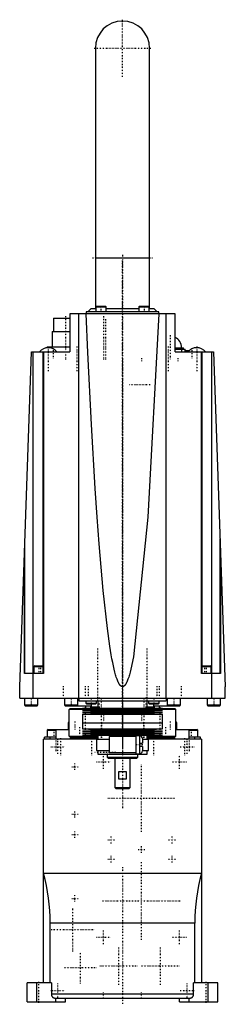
# Model space of a CAD drawing. Extents: x -54 to 54, y -3 to 514.
import ezdxf

# ---------------------------------------------------------------- set-up
doc = ezdxf.new("R2010")
doc.units = 0
doc.linetypes.add('CENTER', pattern=[1.5, 0.45, -0.5, 0.05, -0.5])
doc.layers.add('AM_0', color=7, linetype='CONTINUOUS')
doc.layers.add('AM_7', color=7, linetype='CENTER')

msp = doc.modelspace()

# ---------------------------------------------------------------- linework, layer by layer
at = {"layer": 'AM_0', "color": 7, "linetype": 'CONTINUOUS'}
for p, q in [((-14.25, 498.75), (-14.25, 362)), ((14.25, 362), (14.25, 498.75)), ((-14.25, 388.75), (14.25, 388.75)), ((-16.5, 362), (-18.2, 360.3)), ((-16.5, 362), (-14.08, 362)), ((-13.66, 363.3), (-14.06, 362.9)), ((-14.06, 362.9), (-14.06, 360.3)), ((-14.06, 362.9), (-8.56, 362.9)), ((-13.66, 363.3), (-8.96, 363.3)), ((-8.56, 362.9), (-8.96, 363.3)), ((-8.57, 362), (8.57, 362)), ((-8.56, 360.3), (-8.56, 362.9)), ((8.96, 363.3), (8.56, 362.9)), ((8.56, 362.9), (8.56, 360.3)), ((8.56, 362.9), (14.06, 362.9)), ((8.96, 363.3), (13.66, 363.3)), ((14.06, 362.9), (13.66, 363.3)), ((14.06, 360.3), (14.06, 362.9)), ((14.08, 362), (16.5, 362)), ((18.2, 360.3), (16.5, 362)), ((-36.25, 357), (-36.25, 350)), ((-36.25, 357), (-27.6, 357)), ((-27.6, 359.3), (-27.6, 339.3)), ((27.6, 359.3), (-27.6, 359.3)), ((-22.98, 157.5), (-22.98, 359.3)), ((-19, 359.5), (-19.2, 359.3)), ((-19, 360.3), (-19, 359.3)), ((19, 360.3), (-19, 360.3)), ((19, 359.3), (19, 360.3)), ((19.2, 359.3), (19, 359.5)), ((22.98, 157.5), (22.98, 359.3)), ((27.6, 339.3), (27.6, 359.3)), ((-37, 350), (-37, 342)), ((-37, 350), (-27.6, 350)), ((-39.5, 342), (-39.5, 341.48)), ((-39.5, 342), (-27.6, 342)), ((27.6, 341.5), (32, 341.5)), ((32, 340.6), (32, 341.5)), ((-54, 163.5), (-47.86, 339.3)), ((-47.86, 339.3), (-27.6, 339.3)), ((-46.85, 170.5), (-46.85, 339.3)), ((-41.9, 339.3), (-41.9, 170.5)), ((-41.43, 339.3), (-41.43, 170.5)), ((32.9, 340.6), (27.6, 340.6)), ((27.6, 339.3), (47.86, 339.3)), ((31.12, 339.3), (31.12, 340.6)), ((32.9, 339.3), (32.9, 340.6)), ((33, 339.8), (33, 339.3)), ((33, 339.8), (34.86, 339.8)), ((33.2, 340), (35.07, 340)), ((41.43, 170.5), (41.43, 339.3)), ((41.9, 170.5), (41.9, 339.3)), ((46.85, 170.5), (46.85, 339.3)), ((47.86, 339.3), (54, 163.5)), ((-51.29, 170.5), (-51.29, 241.07)), ((51.29, 170.5), (51.29, 241.07)), ((-51.5, 170.5), (-51.5, 235.22)), ((51.5, 235.22), (51.5, 170.5)), ((-46.1, 174.5), (-46.5, 174.1)), ((-46.5, 174.1), (-46.5, 170.5)), ((-46.5, 174.1), (-41.9, 174.1)), ((-46.1, 174.5), (-41.9, 174.5)), ((41.9, 174.5), (46.1, 174.5)), ((41.9, 174.1), (46.5, 174.1)), ((46.5, 174.1), (46.1, 174.5)), ((46.5, 170.5), (46.5, 174.1)), ((-41.43, 170.5), (-51.5, 170.5)), ((-46.98, 157.5), (-46.98, 170.5)), ((51.5, 170.5), (41.43, 170.5)), ((46.98, 157.5), (46.98, 170.5)), ((-54, 157.5), (-54, 163.5)), ((54, 157.5), (54, 163.5)), ((-54, 157.5), (54, 157.5)), ((-51.5, 157.5), (-51.5, 153.9)), ((-44.5, 153.9), (-44.5, 157.5)), ((-30.5, 157.5), (-30.5, 153.9)), ((-23.5, 153.9), (-23.5, 157.5)), ((-23, 157.5), (-23, 156.1)), ((-23, 156.1), (23, 156.1)), ((-19.2, 156.1), (-19.2, 154.9)), ((-13.7, 154.9), (-13.7, 156.1)), ((-12.9, 156.1), (-12.9, 152.3)), ((12.9, 152.3), (12.9, 156.1)), ((13.7, 156.1), (13.7, 154.9)), ((19.2, 154.9), (19.2, 156.1)), ((23, 157.5), (23, 156.1)), ((23.5, 157.5), (23.5, 153.9)), ((30.5, 153.9), (30.5, 157.5)), ((44.5, 157.5), (44.5, 153.9)), ((51.5, 153.9), (51.5, 157.5)), ((-51.5, 153.9), (-51.1, 153.5)), ((-51.5, 153.9), (-44.5, 153.9)), ((-51.1, 153.5), (-44.9, 153.5)), ((-44.9, 153.5), (-44.5, 153.9)), ((-30.5, 153.9), (-30.1, 153.5)), ((-30.5, 153.9), (-23.5, 153.9)), ((-30.1, 153.5), (-16.53, 153.5)), ((-28, 151.5), (-27.5, 152)), ((-14.2, 151.5), (-28, 151.5)), ((-28, 137.5), (-28, 151.5)), ((-27.5, 152), (-14.2, 152)), ((-23.9, 153.5), (-23.5, 153.9)), ((-21, 152.3), (-8.5, 151.75)), ((-21, 152.3), (21, 152.3)), ((-8.5, 151.75), (-21, 151.2)), ((-21, 151.2), (-8.5, 150.65)), ((-21, 151.2), (21, 151.2)), ((-8.5, 150.65), (-21, 150.1)), ((-21, 150.1), (-8.5, 149.55)), ((-21, 150.1), (21, 150.1)), ((-19.5, 153.5), (-19.5, 152.3)), ((-19.5, 152.23), (-19.5, 152)), ((-19.2, 154.9), (-18.8, 154.5)), ((-19.2, 154.9), (-13.7, 154.9)), ((-18.8, 154.5), (-14.1, 154.5)), ((-16.75, 153.5), (-16.75, 152.3)), ((-16.75, 152.11), (-16.75, 152)), ((-16.52, 154.5), (-16.52, 153)), ((-16.52, 153), (-16.02, 152.5)), ((-16.52, 153), (-12.9, 153)), ((-16.02, 152.5), (-12.9, 152.5)), ((-14.1, 154.5), (-13.7, 154.9)), ((-8.5, 151.75), (8.5, 151.75)), ((-8.5, 150.65), (8.5, 150.65)), ((8.5, 151.75), (21, 152.3)), ((21, 151.2), (8.5, 151.75)), ((8.5, 150.65), (21, 151.2)), ((21, 150.1), (8.5, 150.65)), ((8.5, 149.55), (21, 150.1)), ((12.9, 153), (16.52, 153)), ((12.9, 152.5), (16.02, 152.5)), ((13.7, 154.9), (14.1, 154.5)), ((13.7, 154.9), (19.2, 154.9)), ((14.1, 154.5), (18.8, 154.5)), ((14.2, 152), (27.5, 152)), ((28, 151.5), (14.2, 151.5)), ((16.02, 152.5), (16.52, 153)), ((16.52, 153), (16.52, 154.5)), ((16.53, 153.5), (30.1, 153.5)), ((16.75, 152.3), (16.75, 153.5)), ((16.75, 152), (16.75, 152.11)), ((18.8, 154.5), (19.2, 154.9)), ((19.5, 152.3), (19.5, 153.5)), ((19.5, 152), (19.5, 152.23)), ((23.5, 153.9), (23.9, 153.5)), ((23.5, 153.9), (30.5, 153.9)), ((28, 151.5), (27.5, 152)), ((28, 137.5), (28, 151.5)), ((30.1, 153.5), (30.5, 153.9)), ((44.5, 153.9), (44.9, 153.5)), ((44.5, 153.9), (51.5, 153.9)), ((44.9, 153.5), (51.1, 153.5)), ((51.1, 153.5), (51.5, 153.9)), ((-28.1, 145), (-28.5, 144.6)), ((-28.1, 145), (-28, 145)), ((-8.5, 149.55), (-21, 149)), ((-21, 149), (-21, 144.6)), ((-21, 149), (21, 149)), ((-8.5, 149.55), (8.5, 149.55)), ((21, 149), (8.5, 149.55)), ((21, 144.6), (21, 149)), ((28, 145), (28.1, 145)), ((28.5, 144.6), (28.1, 145)), ((-39.1, 141), (-39.5, 140.6)), ((-39.5, 140.6), (-39.5, 137)), ((-39.5, 140.6), (-35.06, 140.6)), ((-39.1, 141), (-28.01, 141)), ((-35.06, 141), (-35.06, 136)), ((-28.5, 144.6), (-28.5, 141)), ((-28.5, 144.6), (-28, 144.6)), ((-21, 144.6), (21, 144.6)), ((-21, 144.6), (-21, 141.3)), ((-21, 144.6), (0, 144.6)), ((-21, 141.3), (-8.5, 140.75)), ((-21, 141.3), (21, 141.3)), ((-8.5, 140.75), (-21, 140.2)), ((-21, 140.2), (-8.5, 139.65)), ((-21, 140.2), (21, 140.2)), ((-8.5, 139.65), (-21, 139.1)), ((-8.5, 140.75), (8.5, 140.75)), ((-8.5, 139.65), (8.5, 139.65)), ((8.5, 140.75), (21, 141.3)), ((21, 140.2), (8.5, 140.75)), ((8.5, 139.65), (21, 140.2)), ((21, 139.1), (8.5, 139.65)), ((21, 141.3), (21, 144.6)), ((28, 144.6), (28.5, 144.6)), ((28.01, 141), (39.1, 141)), ((28.5, 141), (28.5, 144.6)), ((35.06, 136), (35.06, 141)), ((35.06, 140.6), (39.5, 140.6)), ((39.5, 140.6), (39.1, 141)), ((39.5, 137), (39.5, 140.6)), ((-41.5, 8), (-41.5, 136)), ((-13.62, 136), (-41.5, 136)), ((-41, 136), (-41, 137)), ((-35.06, 137), (-41, 137)), ((-38, 136), (-38, 137)), ((-28, 137.5), (-12.91, 137.5)), ((-27.5, 137), (-28, 137.5)), ((-12.9, 137), (-27.5, 137)), ((-27.5, 136.5), (-27.5, 136)), ((-27.5, 136.5), (-12.9, 136.5)), ((-21, 139.1), (-8.5, 138.55)), ((-21, 139.1), (21, 139.1)), ((-8.5, 138.55), (-21, 138)), ((-21, 138), (21, 138)), ((-15.5, 137), (-15.5, 136.5)), ((-13.6, 136), (-13.6, 130)), ((-13.6, 136), (-7, 136)), ((-12.9, 138), (-12.9, 136)), ((-8.5, 138.55), (8.5, 138.55)), ((-7, 137.3), (-7, 128.7)), ((7, 137.3), (-7, 137.3)), ((9, 137.75), (7, 137.75)), ((7, 137.75), (7, 128.25)), ((8.5, 138.55), (21, 139.1)), ((21, 138), (8.5, 138.55)), ((9, 137.75), (9, 128.25)), ((10.5, 136.25), (10.5, 133.9)), ((10.51, 136), (13.6, 136)), ((12.9, 136), (12.9, 138)), ((27.5, 137), (12.9, 137)), ((12.9, 136.5), (27.5, 136.5)), ((12.91, 137.5), (28, 137.5)), ((13.6, 130), (13.6, 136)), ((41.5, 136), (13.62, 136)), ((15.5, 136.5), (15.5, 137)), ((27.5, 137), (28, 137.5)), ((27.5, 136), (27.5, 136.5)), ((41, 137), (35.06, 137)), ((38, 136), (38, 137)), ((41, 136), (41, 137)), ((41.5, 136), (41.5, 8)), ((-13.6, 130), (-7, 130)), ((-12.9, 130), (-12.9, 128)), ((9, 133.9), (10.5, 133.9)), ((10.5, 132.1), (9, 132.1)), ((10.5, 132.1), (10.5, 129.75)), ((10.51, 130), (13.6, 130)), ((12.9, 128), (12.9, 130)), ((-12.9, 128), (12.9, 128)), ((-8, 127.75), (-8, 126.5)), ((-8, 126.5), (-7.5, 126)), ((-8, 126.5), (8, 126.5)), ((-7.5, 126), (7.5, 126)), ((7, 128.7), (-7, 128.7)), ((-4, 126), (-4, 110.5)), ((4, 110.5), (4, 126)), ((7, 128.25), (9, 128.25)), ((7.5, 126), (8, 126.5)), ((8, 126.5), (8, 128)), ((-1.94, 115), (-1.94, 119)), ((-1.94, 119), (1.94, 119)), ((1.94, 119), (1.94, 115)), ((1.94, 115), (-1.94, 115)), ((-4, 110.5), (-3.5, 110)), ((-4, 110.5), (4, 110.5)), ((-3.5, 110), (3.5, 110)), ((3.5, 110), (4, 110.5)), ((-41.5, 65.52), (41.5, 65.52)), ((-38, 8), (-38, 39.3)), ((38, 39.3), (-38, 39.3)), ((38, 8), (38, 39.3)), ((-37.35, 8), (-50, 8)), ((-50, -2), (-50, 8)), ((-45, -2), (-45, 8)), ((-37.35, 8), (-37.35, 2)), ((37.35, 2), (37.35, 8)), ((50, 8), (37.35, 8)), ((45, -2), (45, 8)), ((50, -2), (50, 8)), ((37.35, 2), (-37.35, 2)), ((-35.31, 0), (35.31, 0)), ((-35, -2), (-35, 0)), ((-30, -2), (-30, 0)), ((30, -2), (30, 0)), ((35, -2), (35, 0)), ((-50, -2), (-30, -2)), ((30, -2), (50, -2))]:
    msp.add_line(p, q, dxfattribs=at)
for points in [[(19.07, 359.3, 0), (13.29, 252.47, 0), (5.7, 179.17, 0), (4.38, 172.72, 0), (4.01, 171.19, 0), (3.63, 169.8, 0), (3.44, 169.15, 0), (3.25, 168.54, 0), (2.87, 167.43, 0), (2.48, 166.45, 0), (2.26, 165.94, 0), (2.2, 165.81, 0), (2.13, 165.68, 0), (2.1, 165.61, 0), (2.07, 165.55, 0), (2.01, 165.42, 0), (1.94, 165.3, 0), (1.88, 165.19, 0), (1.82, 165.08, 0), (1.75, 164.97, 0), (1.72, 164.91, 0), (1.69, 164.86, 0), (1.63, 164.76, 0), (1.56, 164.66, 0), (1.5, 164.57, 0), (1.43, 164.48, 0), (1.37, 164.4, 0), (1.34, 164.36, 0), (1.31, 164.32, 0), (1.24, 164.24, 0), (1.18, 164.16, 0), (1.15, 164.13, 0), (1.12, 164.09, 0), (1.05, 164.03, 0), (0.99, 163.97, 0), (0.96, 163.94, 0), (0.92, 163.91, 0), (0.86, 163.85, 0), (0.8, 163.8, 0), (0.73, 163.76, 0), (0.67, 163.71, 0), (0.61, 163.68, 0), (0.57, 163.66, 0), (0.54, 163.64, 0), (0.48, 163.61, 0), (0.41, 163.58, 0), (0.35, 163.56, 0), (0.29, 163.54, 0), (0.22, 163.52, 0), (0.19, 163.52, 0), (0.16, 163.51, 0), (0.1, 163.5, 0), (0.03, 163.5, 0), (0, 163.5, 0), (-0.03, 163.5, 0), (-0.1, 163.5, 0), (-0.16, 163.51, 0), (-0.19, 163.52, 0), (-0.22, 163.52, 0), (-0.29, 163.54, 0), (-0.35, 163.56, 0), (-0.41, 163.58, 0), (-0.48, 163.61, 0), (-0.54, 163.64, 0), (-0.57, 163.66, 0), (-0.61, 163.68, 0), (-0.67, 163.71, 0), (-0.73, 163.76, 0), (-0.8, 163.8, 0), (-0.86, 163.85, 0), (-0.92, 163.91, 0), (-0.96, 163.94, 0), (-0.99, 163.97, 0), (-1.05, 164.03, 0), (-1.12, 164.09, 0), (-1.15, 164.13, 0), (-1.18, 164.16, 0), (-1.24, 164.24, 0), (-1.31, 164.32, 0), (-1.34, 164.36, 0), (-1.37, 164.4, 0), (-1.43, 164.48, 0), (-1.5, 164.57, 0), (-1.56, 164.66, 0), (-1.63, 164.76, 0), (-1.69, 164.86, 0), (-1.72, 164.91, 0), (-1.75, 164.97, 0), (-1.82, 165.08, 0), (-1.88, 165.19, 0), (-1.94, 165.3, 0), (-2.01, 165.42, 0), (-2.07, 165.55, 0), (-2.1, 165.61, 0), (-2.13, 165.68, 0), (-2.2, 165.81, 0), (-2.26, 165.94, 0), (-2.48, 166.45, 0), (-2.87, 167.43, 0), (-3.25, 168.54, 0), (-3.44, 169.15, 0), (-3.63, 169.8, 0), (-4.01, 171.19, 0), (-4.38, 172.72, 0), (-4.76, 174.39, 0), (-5.14, 176.2, 0), (-5.52, 178.15, 0), (-5.7, 179.17, 0), (-5.89, 180.23, 0), (-6.27, 182.45, 0), (-6.64, 184.81, 0), (-7.94, 194.13, 0), (-10.13, 213.93, 0), (-12.26, 238.47, 0), (-13.29, 252.47, 0), (-14.31, 267.59, 0), (-16.29, 301.14, 0), (-18.17, 338.9, 0), (-19.07, 359.3, 0)], [(-7.96, 128, 0), (-7.97, 127.99, 0), (-7.97, 127.96, 0), (-7.97, 127.94, 0), (-7.97, 127.92, 0), (-7.98, 127.91, 0), (-7.98, 127.89, 0), (-7.98, 127.87, 0), (-7.98, 127.85, 0), (-7.99, 127.84, 0), (-7.99, 127.82, 0), (-7.99, 127.81, 0), (-7.99, 127.81, 0), (-7.99, 127.79, 0), (-7.99, 127.78, 0), (-8, 127.77, 0), (-8, 127.77, 0), (-8, 127.76, 0), (-8, 127.76, 0), (-8, 127.75, 0), (-8, 127.75, 0), (-8, 127.75, 0), (-8, 127.75, 0)], [(-37.35, 2, 0), (-37.35, 1.99, 0), (-37.35, 1.96, 0), (-37.35, 1.93, 0), (-37.35, 1.92, 0), (-37.35, 1.9, 0), (-37.35, 1.87, 0), (-37.34, 1.84, 0), (-37.34, 1.81, 0), (-37.34, 1.78, 0), (-37.33, 1.75, 0), (-37.33, 1.74, 0), (-37.33, 1.72, 0), (-37.33, 1.7, 0), (-37.32, 1.67, 0), (-37.32, 1.64, 0), (-37.31, 1.61, 0), (-37.3, 1.58, 0), (-37.3, 1.56, 0), (-37.3, 1.55, 0), (-37.29, 1.52, 0), (-37.28, 1.49, 0), (-37.28, 1.47, 0), (-37.27, 1.46, 0), (-37.27, 1.43, 0), (-37.26, 1.4, 0), (-37.25, 1.39, 0), (-37.25, 1.38, 0), (-37.24, 1.35, 0), (-37.23, 1.32, 0), (-37.22, 1.29, 0), (-37.21, 1.27, 0), (-37.2, 1.24, 0), (-37.19, 1.23, 0), (-37.19, 1.22, 0), (-37.18, 1.19, 0), (-37.16, 1.16, 0), (-37.15, 1.14, 0), (-37.14, 1.11, 0), (-37.13, 1.09, 0), (-37.12, 1.07, 0), (-37.11, 1.06, 0), (-37.1, 1.03, 0), (-37.08, 1.01, 0), (-37.07, 0.98, 0), (-37.05, 0.96, 0), (-37.04, 0.93, 0), (-37.03, 0.92, 0), (-37.02, 0.91, 0), (-37, 0.88, 0), (-36.98, 0.86, 0), (-36.97, 0.83, 0), (-36.95, 0.81, 0), (-36.93, 0.78, 0), (-36.92, 0.77, 0), (-36.91, 0.76, 0), (-36.89, 0.74, 0), (-36.87, 0.72, 0), (-36.86, 0.69, 0), (-36.84, 0.67, 0), (-36.82, 0.65, 0), (-36.81, 0.64, 0), (-36.8, 0.63, 0), (-36.78, 0.61, 0), (-36.76, 0.59, 0), (-36.75, 0.58, 0), (-36.74, 0.57, 0), (-36.72, 0.55, 0), (-36.7, 0.53, 0), (-36.69, 0.52, 0), (-36.67, 0.51, 0), (-36.65, 0.49, 0), (-36.63, 0.47, 0), (-36.61, 0.46, 0), (-36.58, 0.44, 0), (-36.56, 0.42, 0), (-36.55, 0.41, 0), (-36.54, 0.4, 0), (-36.51, 0.38, 0), (-36.49, 0.37, 0), (-36.46, 0.35, 0), (-36.44, 0.33, 0), (-36.41, 0.32, 0), (-36.4, 0.31, 0), (-36.39, 0.3, 0), (-36.36, 0.28, 0), (-36.33, 0.27, 0), (-36.31, 0.25, 0), (-36.28, 0.24, 0), (-36.26, 0.23, 0), (-36.24, 0.22, 0), (-36.23, 0.21, 0), (-36.2, 0.2, 0), (-36.18, 0.19, 0), (-36.15, 0.18, 0), (-36.13, 0.17, 0), (-36.1, 0.16, 0), (-36.09, 0.15, 0), (-36.07, 0.14, 0), (-36.05, 0.13, 0), (-36.02, 0.12, 0), (-35.99, 0.11, 0), (-35.97, 0.11, 0), (-35.94, 0.1, 0), (-35.92, 0.09, 0), (-35.91, 0.09, 0), (-35.88, 0.08, 0), (-35.85, 0.07, 0), (-35.84, 0.07, 0), (-35.82, 0.06, 0), (-35.8, 0.06, 0), (-35.77, 0.05, 0), (-35.75, 0.05, 0), (-35.74, 0.04, 0), (-35.71, 0.04, 0), (-35.68, 0.03, 0), (-35.65, 0.03, 0), (-35.62, 0.02, 0), (-35.59, 0.02, 0), (-35.57, 0.02, 0), (-35.56, 0.01, 0), (-35.53, 0.01, 0), (-35.5, 0.01, 0), (-35.47, 0.01, 0), (-35.44, 0, 0), (-35.41, 0, 0), (-35.4, 0, 0), (-35.38, 0, 0), (-35.35, 0, 0), (-35.33, 0, 0), (-35.31, 0, 0)], [(35.31, 0, 0), (35.33, 0, 0), (35.35, 0, 0), (35.38, 0, 0), (35.4, 0, 0), (35.41, 0, 0), (35.44, 0, 0), (35.47, 0.01, 0), (35.5, 0.01, 0), (35.53, 0.01, 0), (35.56, 0.01, 0), (35.57, 0.02, 0), (35.59, 0.02, 0), (35.62, 0.02, 0), (35.65, 0.03, 0), (35.68, 0.03, 0), (35.71, 0.04, 0), (35.74, 0.04, 0), (35.75, 0.05, 0), (35.77, 0.05, 0), (35.8, 0.06, 0), (35.82, 0.06, 0), (35.84, 0.07, 0), (35.85, 0.07, 0), (35.88, 0.08, 0), (35.91, 0.09, 0), (35.92, 0.09, 0), (35.94, 0.1, 0), (35.97, 0.11, 0), (35.99, 0.11, 0), (36.02, 0.12, 0), (36.05, 0.13, 0), (36.07, 0.14, 0), (36.09, 0.15, 0), (36.1, 0.16, 0), (36.13, 0.17, 0), (36.15, 0.18, 0), (36.18, 0.19, 0), (36.2, 0.2, 0), (36.23, 0.21, 0), (36.24, 0.22, 0), (36.26, 0.23, 0), (36.28, 0.24, 0), (36.31, 0.25, 0), (36.33, 0.27, 0), (36.36, 0.28, 0), (36.39, 0.3, 0), (36.4, 0.31, 0), (36.41, 0.32, 0), (36.44, 0.33, 0), (36.46, 0.35, 0), (36.49, 0.37, 0), (36.51, 0.38, 0), (36.54, 0.4, 0), (36.55, 0.41, 0), (36.56, 0.42, 0), (36.58, 0.44, 0), (36.61, 0.46, 0), (36.63, 0.47, 0), (36.65, 0.49, 0), (36.67, 0.51, 0), (36.69, 0.52, 0), (36.7, 0.53, 0), (36.72, 0.55, 0), (36.74, 0.57, 0), (36.75, 0.58, 0), (36.76, 0.59, 0), (36.78, 0.61, 0), (36.8, 0.63, 0), (36.81, 0.64, 0), (36.82, 0.65, 0), (36.84, 0.67, 0), (36.86, 0.69, 0), (36.87, 0.72, 0), (36.89, 0.74, 0), (36.91, 0.76, 0), (36.92, 0.77, 0), (36.93, 0.78, 0), (36.95, 0.81, 0), (36.97, 0.83, 0), (36.98, 0.86, 0), (37, 0.88, 0), (37.02, 0.91, 0), (37.03, 0.92, 0), (37.04, 0.93, 0), (37.05, 0.96, 0), (37.07, 0.98, 0), (37.08, 1.01, 0), (37.1, 1.03, 0), (37.11, 1.06, 0), (37.12, 1.07, 0), (37.13, 1.09, 0), (37.14, 1.11, 0), (37.15, 1.14, 0), (37.16, 1.16, 0), (37.18, 1.19, 0), (37.19, 1.22, 0), (37.19, 1.23, 0), (37.2, 1.24, 0), (37.21, 1.27, 0), (37.22, 1.29, 0), (37.23, 1.32, 0), (37.24, 1.35, 0), (37.25, 1.38, 0), (37.25, 1.39, 0), (37.26, 1.4, 0), (37.27, 1.43, 0), (37.27, 1.46, 0), (37.28, 1.47, 0), (37.28, 1.49, 0), (37.29, 1.52, 0), (37.3, 1.55, 0), (37.3, 1.56, 0), (37.3, 1.58, 0), (37.31, 1.61, 0), (37.32, 1.64, 0), (37.32, 1.67, 0), (37.33, 1.7, 0), (37.33, 1.72, 0), (37.33, 1.74, 0), (37.33, 1.75, 0), (37.34, 1.78, 0), (37.34, 1.81, 0), (37.34, 1.84, 0), (37.35, 1.87, 0), (37.35, 1.9, 0), (37.35, 1.92, 0), (37.35, 1.93, 0), (37.35, 1.96, 0), (37.35, 1.99, 0), (37.35, 2, 0)]]:
    msp.add_polyline3d(points, dxfattribs=at)
for centre, radius, start, end in [((0, 498.75), 14.25, 0, 180), ((25, 341.5), 6, 0, 64.3207), ((-39, 335.6), 5.9, 38.8379, 141.1621), ((39, 335.6), 5.9, 38.8379, 141.1621), ((33.2, 339.8), 0.2, 90, 180), ((9, 136.25), 1.5, 0, 90), ((9, 129.75), 1.5, 270, 0), ((-138, 39.3), 100, 0, 15.2036), ((138, 39.3), 100, 164.7964, 180)]:
    msp.add_arc(centre, radius, start, end, dxfattribs=at)
at = {"layer": 'AM_7', "color": 4, "linetype": 'CENTER'}
for p, q in [((0, 483.79), (0, 513.71)), ((-14.96, 498.75), (14.96, 498.75)), ((-15.68, 388.75), (15.68, 388.75)), ((0, 390.25), (0, 147.46)), ((0, 140.55), (0, 387.25)), ((-11.31, 363.45), (-11.31, 360.15)), ((11.31, 363.45), (11.31, 360.15)), ((-30, 358.05), (-30, 334.95)), ((-10, 358.05), (-10, 334.95)), ((-9, 356.48), (-9, 335.02)), ((25, 348.07), (25, 335.43)), ((-39, 342.09), (-39, 329.11)), ((-24, 342.09), (-24, 329.11)), ((24, 342.09), (24, 329.11)), ((39, 342.09), (39, 329.11)), ((-36.5, 340.2), (-36.5, 335.8)), ((10, 336.07), (10, 334.43)), ((29, 336.07), (29, 334.43)), ((36.5, 340.2), (36.5, 335.8)), ((0, 335.75), (0, 99.25)), ((14.5, 322), (3.5, 322)), ((-13, 156.25), (-13, 183.75)), ((13, 156.25), (13, 183.75)), ((-44, 174.7), (-44, 170.3)), ((-43, 174.7), (-43, 170.3)), ((43, 174.7), (43, 170.3)), ((44, 174.7), (44, 170.3)), ((-31, 157.2), (-31, 163.8)), ((-19.5, 157.2), (-19.5, 163.8)), ((-18.08, 163.8), (-18.08, 157.2)), ((18.08, 163.8), (18.08, 157.2)), ((19.5, 157.2), (19.5, 163.8)), ((31, 157.2), (31, 163.8)), ((-48, 157.7), (-48, 153.3)), ((-27, 157.7), (-27, 153.3)), ((-16.45, 157.65), (-16.45, 154.35)), ((-12.27, 157.75), (-12.27, 152.25)), ((-11.25, 157.25), (-11.25, 136.25)), ((0, 156.68), (0, 144.03)), ((11.25, 157.25), (11.25, 136.25)), ((12.27, 157.75), (12.27, 152.25)), ((16.45, 157.65), (16.45, 154.35)), ((27, 157.7), (27, 153.3)), ((48, 157.7), (48, 153.3)), ((-19.54, 152.75), (-19.54, 136.25)), ((-9.96, 152.38), (-9.96, 144.12)), ((0, 154.12), (0, 136.25)), ((14.5, 152), (3.5, 152)), ((9.96, 152.38), (9.96, 144.12)), ((19.54, 152.75), (19.54, 136.25)), ((-25, 145.2), (-25, 140.8)), ((-11.09, 144.88), (-11.09, 136.62)), ((0, 145.43), (0, 127.17)), ((11.09, 144.88), (11.09, 136.62)), ((25, 145.2), (25, 140.8)), ((-36, 141.2), (-36, 136.8)), ((-22.56, 142.3), (-22.56, 135.7)), ((22.56, 142.3), (22.56, 135.7)), ((36, 141.2), (36, 136.8)), ((-35, 136.3), (-35, 129.7)), ((-34, 128.32), (-34, 135.68)), ((-32.5, 136.4), (-32.5, 127.6)), ((-16.25, 136.4), (-16.25, 127.6)), ((0, 138.1), (0, 131.59)), ((16.25, 136.4), (16.25, 127.6)), ((32.5, 136.4), (32.5, 127.6)), ((34, 128.32), (34, 135.68)), ((35, 136.3), (35, 129.7)), ((-37.67, 132), (-30.32, 132)), ((10.67, 133), (6.82, 133)), ((30.32, 132), (37.67, 132)), ((-3.5, 129), (-14.5, 129)), ((-10, 120.33), (-10, 127.67)), ((-1.31, 129), (1.31, 129)), ((30, 120.33), (30, 127.67)), ((-26.68, 121.5), (-23.32, 121.5)), ((-25, 119.82), (-25, 123.18)), ((-13.68, 124), (-6.32, 124)), ((10, 87.25), (10, 122.75)), ((26.32, 124), (33.67, 124)), ((-7.75, 105), (27.75, 105)), ((-26.68, 96.5), (-23.32, 96.5)), ((-25, 94.82), (-25, 98.18)), ((-26.68, 85.8), (-23.32, 85.8)), ((-25, 84.12), (-25, 87.48)), ((-7.78, 83), (-4.22, 83)), ((-6, 81.22), (-6, 84.78)), ((24.21, 83), (27.79, 83)), ((26, 81.22), (26, 84.78)), ((8.21, 78), (11.79, 78)), ((10, 76.22), (10, 79.78)), ((-7.78, 73), (-4.22, 73)), ((-6, 71.22), (-6, 74.78)), ((24.21, 73), (27.79, 73)), ((26, 71.22), (26, 74.78)), ((0, 68.8), (0, -3.28)), ((10, 30.52), (10, 71.47)), ((-26.68, 52.3), (-23.32, 52.3)), ((-25, 50.62), (-25, 53.98)), ((-26, 24.45), (-26, 47.55)), ((-10.47, 51), (30.48, 51)), ((-37.55, 36), (-14.45, 36)), ((-13.68, 32), (-6.32, 32)), ((-10, 28.32), (-10, 35.67)), ((26.32, 32), (33.67, 32)), ((30, 28.32), (30, 35.67)), ((-2, 7.03), (-2, 26.98)), ((20, 7.03), (20, 26.98)), ((-22, 7.6), (-22, 24.4)), ((-30.4, 16), (-13.6, 16)), ((-11.97, 17), (7.97, 17)), ((10.03, 17), (29.98, 17)), ((-44, -2.5), (-44, 8.5)), ((-34, 0.32), (-34, 7.68)), ((34, 0.32), (34, 7.68)), ((44, -2.5), (44, 8.5)), ((-37.67, 4), (-30.32, 4)), ((-10, -0.15), (-10, 3.15)), ((10, -0.15), (10, 3.15)), ((30.32, 4), (37.67, 4))]:
    msp.add_line(p, q, dxfattribs=at)

doc.saveas('drawing.dxf')
